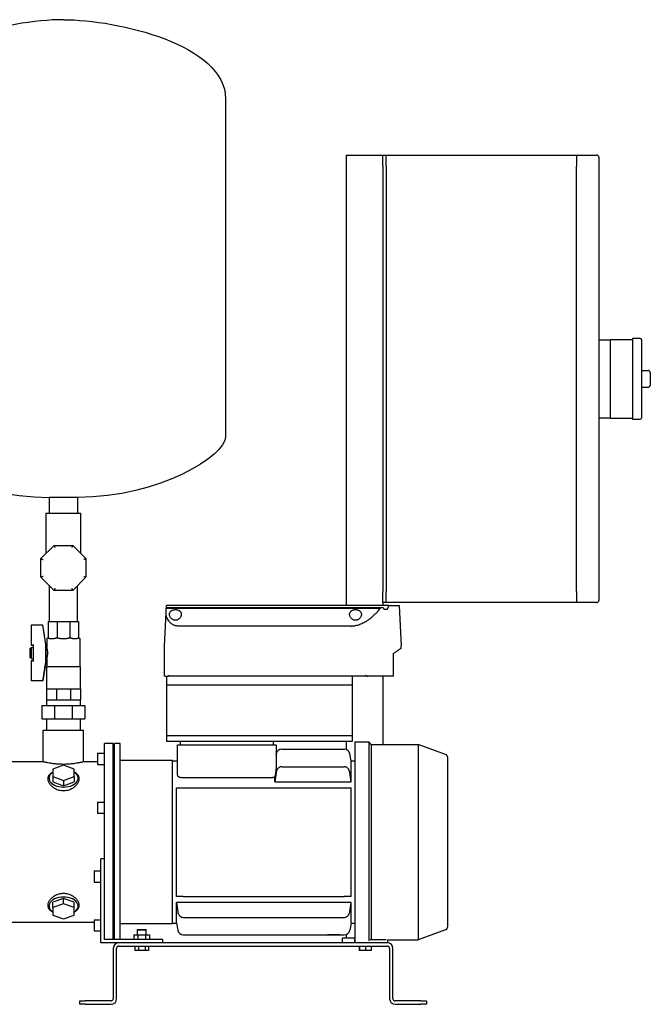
# Model space of a CAD drawing. Header units: millimetres. Extents: x 13 to 1657, y 9 to 889.
# Tile 2 of 6: x 372 to 935, y 9 to 889. Entities that reach past the tile are written whole.
import ezdxf

# ---------------------------------------------------------------- set-up
doc = ezdxf.new("R2010")
doc.units = ezdxf.units.MM

msp = doc.modelspace()

# ---------------------------------------------------------------- linework, layer by layer
at = {"color": 7, "linetype": 'Continuous', "lineweight": 25}
for p, q in [((555.68, 818.56), (555.68, 516.57)), ((663.28, 768.42), (696.28, 768.42)), ((663.28, 768.42), (663.28, 365.72)), ((696.28, 768.42), (699.28, 768.42)), ((696.28, 758.42), (696.28, 768.42)), ((699.28, 758.42), (699.28, 768.42)), ((699.28, 768.42), (869.28, 768.42)), ((869.28, 768.42), (869.28, 758.42)), ((869.28, 768.42), (887.28, 768.42)), ((889.28, 766.42), (889.28, 758.42)), ((696.28, 758.42), (696.28, 378.42)), ((699.28, 758.42), (699.28, 378.42)), ((869.28, 378.42), (869.28, 758.42)), ((889.28, 758.42), (889.28, 378.42)), ((889.28, 603.42), (899.28, 603.42)), ((919.28, 603.42), (899.28, 603.42)), ((899.28, 603.42), (899.28, 593.42)), ((926.28, 604.42), (919.28, 604.42)), ((919.28, 604.42), (919.28, 568.42)), ((927.28, 603.42), (927.28, 533.42)), ((899.28, 593.42), (899.28, 568.42)), ((927.28, 575.92), (933.28, 575.92)), ((935.28, 573.92), (935.28, 562.92)), ((899.28, 568.42), (899.28, 543.42)), ((919.28, 568.42), (919.28, 532.42)), ((927.28, 560.92), (933.28, 560.92)), ((899.28, 543.42), (899.28, 533.42)), ((899.28, 533.42), (889.28, 533.42)), ((899.28, 533.42), (919.28, 533.42)), ((919.28, 532.42), (926.28, 532.42)), ((423.38, 462.42), (397.98, 462.42)), ((397.98, 462.42), (397.98, 448.47)), ((423.38, 462.42), (423.38, 448.47)), ((394.98, 448.47), (394.98, 412.22)), ((394.98, 448.47), (410.68, 448.47)), ((410.68, 448.47), (426.38, 448.47)), ((426.38, 412.22), (426.38, 448.47)), ((390.53, 407.77), (402.33, 419.57)), ((402.33, 419.57), (419.03, 419.57)), ((419.03, 419.57), (430.83, 407.77)), ((390.53, 391.08), (390.53, 407.77)), ((430.83, 407.77), (430.83, 391.08)), ((402.33, 379.27), (390.53, 391.08)), ((430.83, 391.08), (419.03, 379.27)), ((397.98, 383.63), (397.98, 351.42)), ((419.03, 379.27), (402.33, 379.27)), ((423.38, 351.42), (423.38, 383.63)), ((696.28, 368.42), (696.28, 378.42)), ((699.28, 368.42), (699.28, 378.42)), ((869.28, 378.42), (869.28, 368.42)), ((889.28, 378.42), (889.28, 370.42)), ((502.66, 363.5), (502.7, 364.18)), ((502.66, 363.5), (694.04, 363.5)), ((502.7, 364.18), (502.78, 365.72)), ((502.7, 364.18), (694.78, 364.18)), ((701.56, 365.72), (502.78, 365.72)), ((694.78, 364.18), (696.26, 364.18)), ((696.28, 368.42), (696.28, 365.72)), ((699.28, 368.42), (696.28, 368.42)), ((697.2, 362.72), (700.44, 362.72)), ((869.28, 368.42), (699.28, 368.42)), ((701.56, 365.72), (710.78, 365.72)), ((710.78, 365.72), (712.66, 329.85)), ((887.28, 368.42), (869.28, 368.42)), ((500.9, 329.85), (502.44, 359.21)), ((392.33, 348.42), (381.84, 348.42)), ((381.84, 348.24), (381.84, 348.42)), ((381.84, 348.24), (381.84, 330.3)), ((392.33, 348.24), (381.84, 348.24)), ((392.33, 348.24), (392.33, 348.42)), ((395.34, 329.42), (392.33, 348.42)), ((397.14, 351.42), (405.07, 351.42)), ((397.14, 351.42), (397.14, 337.42)), ((405.07, 351.42), (416.29, 351.42)), ((405.07, 351.42), (405.07, 337.42)), ((416.29, 351.42), (416.29, 337.42)), ((416.29, 351.42), (424.23, 351.42)), ((424.23, 351.42), (424.23, 337.42)), ((667.52, 347.53), (512.78, 347.53)), ((395.84, 336.42), (395.84, 328.42)), ((395.84, 336.42), (396.14, 336.42)), ((398.3, 336.42), (402.5, 336.42)), ((407.71, 336.42), (410.68, 336.42)), ((410.68, 336.42), (413.65, 336.42)), ((418.87, 336.42), (423.07, 336.42)), ((425.23, 336.42), (425.53, 336.42)), ((425.53, 311.42), (425.53, 336.42)), ((380.84, 327.42), (381.84, 328.42)), ((380.84, 319.42), (380.84, 327.42)), ((381.84, 330.3), (383.84, 330.3)), ((381.84, 328.42), (383.84, 328.42)), ((381.84, 328.42), (381.84, 318.42)), ((383.84, 330.04), (383.84, 330.92)), ((383.84, 316.81), (383.84, 330.04)), ((395.1, 316.81), (395.1, 330.04)), ((395.34, 317.42), (395.34, 329.42)), ((395.34, 328.42), (395.84, 328.42)), ((500.95, 302.72), (500.9, 329.79)), ((712.66, 328.24), (712.66, 329.79)), ((380.84, 319.42), (381.84, 318.42)), ((381.84, 318.42), (383.84, 318.42)), ((383.84, 315.92), (383.84, 316.81)), ((395.34, 317.42), (392.33, 298.42)), ((395.34, 318.42), (395.84, 318.42)), ((395.84, 318.42), (395.84, 311.42)), ((705.8, 323.05), (705.74, 323.35)), ((705.77, 302.6), (705.8, 323.05)), ((381.84, 316.55), (381.84, 298.6)), ((383.84, 316.55), (381.84, 316.55)), ((395.54, 311.42), (395.54, 291.42)), ((395.54, 311.42), (410.68, 311.42)), ((410.68, 311.42), (425.83, 311.42)), ((425.83, 291.42), (425.83, 311.42)), ((501.78, 302.72), (500.95, 302.72)), ((502.89, 302.72), (502.78, 302.72)), ((502.78, 302.72), (502.78, 294.72)), ((503.89, 302.72), (503.63, 302.72)), ((683.02, 302.72), (503.89, 302.72)), ((668.78, 301.72), (668.78, 294.72)), ((693.95, 302.72), (683.02, 302.72)), ((705.7, 302.72), (693.95, 302.72)), ((696.28, 302.72), (696.28, 241.67)), ((392.33, 298.6), (381.84, 298.6)), ((381.84, 298.42), (381.84, 298.6)), ((392.33, 298.42), (381.84, 298.42)), ((392.33, 298.42), (392.33, 298.6)), ((395.54, 291.42), (395.54, 281.42)), ((395.54, 291.42), (399.97, 291.42)), ((399.97, 291.42), (404.41, 291.42)), ((404.41, 291.42), (404.41, 281.42)), ((404.41, 291.42), (410.68, 291.42)), ((410.68, 291.42), (416.95, 291.42)), ((416.95, 291.42), (416.95, 281.42)), ((416.95, 291.42), (421.39, 291.42)), ((421.39, 291.42), (425.83, 291.42)), ((425.83, 291.42), (425.83, 281.42)), ((668.78, 294.72), (502.78, 294.72)), ((502.78, 294.72), (502.78, 249.42)), ((668.78, 294.72), (668.78, 249.42)), ((391.51, 276.42), (391.51, 264.42)), ((391.51, 276.42), (402.74, 276.42)), ((395.54, 281.42), (395.54, 276.42)), ((395.54, 281.42), (399.97, 281.42)), ((399.97, 281.42), (404.41, 281.42)), ((402.74, 276.42), (402.74, 264.42)), ((402.74, 276.42), (418.62, 276.42)), ((404.41, 281.42), (410.68, 281.42)), ((410.68, 281.42), (416.95, 281.42)), ((416.95, 281.42), (421.39, 281.42)), ((418.62, 276.42), (418.62, 264.42)), ((418.62, 276.42), (429.85, 276.42)), ((421.39, 281.42), (425.83, 281.42)), ((425.83, 276.42), (425.83, 281.42)), ((429.85, 276.42), (429.85, 264.42)), ((391.51, 264.42), (402.74, 264.42)), ((395.54, 264.42), (395.54, 254.42)), ((402.74, 264.42), (418.62, 264.42)), ((418.62, 264.42), (429.85, 264.42)), ((425.83, 254.42), (425.83, 264.42)), ((392.68, 254.42), (428.68, 254.42)), ((392.68, 226.17), (392.68, 254.42)), ((428.68, 226.17), (428.68, 254.42)), ((502.78, 249.42), (502.78, 244.42)), ((668.78, 249.42), (502.78, 249.42)), ((668.78, 249.42), (668.78, 244.42)), ((447.28, 125.86), (447.28, 242.67)), ((455.28, 242.67), (447.28, 242.67)), ((455.28, 67.42), (455.28, 242.67)), ((456.28, 241.17), (455.28, 241.17)), ((461.28, 242.67), (456.28, 242.67)), ((456.28, 67.42), (456.28, 242.67)), ((461.28, 67.42), (461.28, 242.67)), ((668.78, 244.42), (502.78, 244.42)), ((512.78, 214.22), (512.78, 241.42)), ((512.78, 241.42), (515.78, 241.42)), ((515.28, 241.42), (515.28, 244.42)), ((515.78, 241.42), (597.78, 241.42)), ((597.78, 241.42), (600.78, 241.42)), ((598.28, 244.42), (598.28, 241.42)), ((600.78, 241.42), (600.78, 220.98)), ((663.28, 244.42), (663.28, 237.18)), ((671.28, 243.97), (683.58, 243.97)), ((671.28, 243.97), (671.28, 64.96)), ((683.58, 243.97), (683.58, 66.11)), ((685.88, 241.67), (683.58, 243.97)), ((685.88, 241.67), (685.88, 67.81)), ((685.88, 241.67), (727.72, 241.67)), ((727.72, 241.67), (727.72, 67.17)), ((752.31, 232.73), (727.72, 241.67)), ((441.28, 233.8), (441.28, 223.8)), ((441.28, 233.8), (447.28, 233.8)), ((600.78, 232.6), (600.9, 233.29)), ((605.83, 237.42), (661.73, 237.42)), ((667.78, 226.92), (666.66, 233.29)), ((754.28, 78.94), (754.28, 229.91)), ((392.68, 226.17), (248.68, 226.17)), ((410.78, 223.04), (401.28, 219.66)), ((420.28, 219.66), (410.78, 223.04)), ((441.28, 226.17), (428.68, 226.17)), ((441.28, 223.8), (447.28, 223.8)), ((508.28, 227.42), (461.28, 227.42)), ((508.28, 81.42), (508.28, 227.42)), ((508.28, 226.92), (512.78, 226.92)), ((605.83, 221.78), (661.73, 221.78)), ((667.78, 208.31), (667.78, 226.92)), ((667.78, 226.92), (671.28, 226.92)), ((401.28, 219.66), (401.28, 212.91)), ((401.28, 212.91), (401.28, 208.18)), ((401.28, 212.91), (410.78, 209.53)), ((410.78, 209.53), (420.28, 212.91)), ((420.28, 212.91), (420.28, 219.66)), ((420.28, 212.91), (420.28, 208.18)), ((515.78, 212.05), (597.78, 212.05)), ((599.78, 208.31), (599.78, 212.62)), ((401.28, 208.18), (410.78, 204.8)), ((410.78, 209.53), (410.78, 204.8)), ((410.78, 204.8), (420.28, 208.18)), ((511.78, 105.92), (511.78, 202.92)), ((517.83, 202.92), (661.73, 202.92)), ((599.78, 208.31), (667.78, 208.31)), ((667.78, 105.92), (667.78, 202.92)), ((441.28, 190.23), (447.28, 190.23)), ((441.28, 190.23), (441.28, 180.23)), ((441.28, 180.23), (447.28, 180.23)), ((447.28, 139.42), (444.28, 139.42)), ((444.28, 64.42), (444.28, 139.42)), ((438.28, 128.62), (444.28, 128.62)), ((438.28, 128.62), (438.28, 118.62)), ((447.28, 67.42), (447.28, 125.86)), ((438.28, 118.62), (444.28, 118.62)), ((517.83, 105.92), (661.73, 105.92)), ((410.78, 104.05), (401.28, 100.67)), ((401.28, 95.94), (401.28, 100.67)), ((410.78, 99.32), (401.28, 95.94)), ((410.78, 99.32), (410.78, 104.05)), ((420.28, 100.67), (410.78, 104.05)), ((420.28, 95.94), (410.78, 99.32)), ((420.28, 95.94), (420.28, 100.67)), ((667.78, 100.54), (511.78, 100.54)), ((511.78, 81.92), (511.78, 100.54)), ((667.78, 81.92), (667.78, 100.54)), ((401.28, 95.94), (401.28, 89.19)), ((401.28, 89.19), (410.78, 85.81)), ((410.78, 85.81), (420.28, 89.19)), ((420.28, 89.19), (420.28, 95.94)), ((438.28, 82.67), (282.28, 82.67)), ((438.28, 85.05), (444.28, 85.05)), ((438.28, 85.05), (438.28, 75.05)), ((508.28, 81.42), (461.28, 81.42)), ((508.28, 81.92), (511.78, 81.92)), ((511.78, 81.92), (512.9, 75.56)), ((517.83, 87.07), (661.73, 87.07)), ((667.78, 81.92), (666.66, 75.56)), ((667.78, 81.92), (671.28, 81.92)), ((438.28, 75.05), (444.28, 75.05)), ((473.75, 71.42), (473.75, 67.42)), ((473.75, 71.42), (477.22, 71.42)), ((476.98, 76.42), (476.68, 76.12)), ((476.68, 76.12), (476.68, 71.42)), ((476.68, 76.12), (480.68, 76.12)), ((476.98, 76.42), (480.68, 76.42)), ((477.22, 71.42), (477.22, 67.42)), ((477.22, 71.42), (484.15, 71.42)), ((480.68, 76.42), (484.38, 76.42)), ((480.68, 76.12), (484.68, 76.12)), ((484.15, 71.42), (484.15, 67.42)), ((484.15, 71.42), (487.61, 71.42)), ((484.68, 76.12), (484.38, 76.42)), ((484.68, 71.42), (484.68, 76.12)), ((487.61, 71.42), (487.61, 67.42)), ((517.83, 71.42), (646.78, 71.42)), ((646.78, 71.42), (657.78, 71.42)), ((657.78, 71.42), (661.73, 71.42)), ((663.28, 71.67), (663.28, 68.42)), ((752.31, 76.12), (727.72, 67.17)), ((460.28, 64.42), (444.28, 64.42)), ((499.28, 67.42), (447.28, 67.42)), ((456.28, 67.67), (455.28, 67.67)), ((700.28, 64.42), (460.28, 64.42)), ((499.28, 67.42), (499.28, 64.42)), ((660.28, 64.42), (660.28, 68.42)), ((671.28, 68.42), (660.28, 68.42)), ((670.78, 67.42), (670.78, 64.42)), ((670.78, 67.42), (671.28, 67.42)), ((684.85, 67.42), (685.78, 67.42)), ((685.78, 67.42), (699.25, 67.42)), ((700.78, 64.42), (700.78, 67.17)), ((700.78, 67.17), (727.72, 67.17)), ((455.28, 59.42), (455.28, 14.42)), ((458.28, 14.42), (458.28, 59.42)), ((460.28, 61.42), (700.28, 61.42)), ((474.68, 61.42), (474.68, 57.42)), ((477.68, 57.42), (474.68, 57.42)), ((477.68, 61.42), (477.68, 57.42)), ((483.68, 57.42), (477.68, 57.42)), ((483.68, 61.42), (483.68, 57.42)), ((486.68, 57.42), (483.68, 57.42)), ((486.68, 61.42), (486.68, 57.42)), ((674.93, 61.42), (674.93, 57.42)), ((675.26, 57.42), (674.93, 57.42)), ((675.26, 61.42), (675.26, 57.42)), ((680.61, 57.42), (675.26, 57.42)), ((680.61, 61.42), (680.61, 57.42)), ((685.63, 57.42), (680.61, 57.42)), ((685.63, 61.42), (685.63, 57.42)), ((702.28, 59.42), (702.28, 14.42)), ((705.28, 14.42), (705.28, 59.42)), ((425.28, 9.42), (425.28, 12.42)), ((425.28, 12.42), (430.28, 12.42)), ((430.28, 9.42), (425.28, 9.42)), ((453.28, 12.42), (430.28, 12.42)), ((430.28, 9.42), (453.28, 9.42)), ((730.28, 12.42), (707.28, 12.42)), ((707.28, 9.42), (730.28, 9.42)), ((730.28, 12.42), (735.28, 12.42)), ((735.28, 9.42), (730.28, 9.42)), ((735.28, 12.42), (735.28, 9.42))]:
    msp.add_line(p, q, dxfattribs=at)
at = {"color": 7, "linetype": 'Continuous', "lineweight": 25, "flags": 128}
for points in [[(502.89, 301.72), (502.89, 302.28), (502.89, 302.72)], [(401.28, 217.07), (401.22, 216.98), (399.9, 215.93), (398.88, 214.77), (398.18, 213.52), (397.83, 212.22), (397.83, 210.89), (398.18, 209.59), (398.88, 208.34), (399.9, 207.18), (401.22, 206.13), (402.8, 205.24), (404.59, 204.52), (406.56, 203.99), (408.64, 203.66), (410.78, 203.55)], [(410.78, 203.55), (412.92, 203.66), (415, 203.99), (416.97, 204.52), (418.77, 205.24), (420.35, 206.13), (421.66, 207.18), (422.69, 208.34), (423.38, 209.59), (423.74, 210.89), (423.74, 212.22), (423.38, 213.52), (422.69, 214.77), (421.66, 215.93), (420.35, 216.98), (420.28, 217.06)], [(410.78, 105.3), (408.64, 105.19), (406.56, 104.86), (404.59, 104.33), (402.8, 103.61), (401.22, 102.71), (399.9, 101.67), (398.88, 100.51), (398.18, 99.26), (397.83, 97.95), (397.83, 96.63), (398.18, 95.33), (398.88, 94.08), (399.9, 92.92), (401.22, 91.87), (401.28, 91.79)], [(420.28, 91.78), (420.35, 91.87), (421.66, 92.92), (422.69, 94.08), (423.38, 95.33), (423.74, 96.63), (423.74, 97.95), (423.38, 99.26), (422.69, 100.51), (421.66, 101.67), (420.35, 102.71), (418.77, 103.61), (416.97, 104.33), (415, 104.86), (412.92, 105.19), (410.78, 105.3)]]:
    msp.add_lwpolyline(points, dxfattribs=at)
at = {"color": 7, "linetype": 'Continuous', "lineweight": 25}
for centre, radius, start, end in [((887.28, 766.42), 2, 0, 90), ((926.28, 603.42), 1, 0, 90), ((933.28, 573.92), 2, 0, 90), ((933.28, 562.92), 2, 270, 0), ((926.28, 533.42), 1, 270, 0), ((887.28, 370.42), 2, 270, 0), ((501.9, 329.8), 1, 177, 180.1), ((711.66, 328.24), 1, 305.50392, 359.9), ((711.66, 329.8), 1, 359.9, 3), ((605.83, 232.42), 5, 90, 170), ((661.73, 232.42), 5, 10, 90), ((751.28, 229.91), 3, 0, 70), ((517.83, 76.42), 5, 190, 270), ((661.73, 76.42), 5, 270, 350), ((751.28, 78.94), 3, 290, 0), ((460.28, 59.42), 5, 90, 180), ((700.28, 59.42), 5, 0, 90), ((460.28, 59.42), 2, 90, 180), ((700.28, 59.42), 2, 0, 90), ((453.28, 14.42), 5, 270, 0), ((453.28, 14.42), 2, 270, 0), ((707.28, 14.42), 5, 180, 270), ((707.28, 14.42), 2, 180, 270)]:
    msp.add_arc(centre, radius, start, end, dxfattribs=at)
for points in [[(410.68, 889.42), (362.23, 889.42), (265.68, 867.26), (265.68, 818.56)], [(410.68, 889.42), (459.14, 889.42), (555.68, 867.26), (555.68, 818.56)], [(265.68, 516.57), (265.68, 499.99), (324.62, 462.42), (397.98, 462.42)], [(555.68, 516.57), (555.68, 499.99), (496.74, 462.42), (423.38, 462.42)], [(502.44, 359.21), (502.52, 360.72), (502.59, 362.16), (502.66, 363.5)], [(692.6, 361.76), (693.08, 362.35), (693.56, 362.93), (694.04, 363.5)], [(694.04, 363.5), (694.29, 363.72), (694.53, 363.95), (694.78, 364.18)], [(696.26, 364.18), (696.58, 363.7), (696.89, 363.21), (697.2, 362.72)], [(700.44, 362.72), (700.83, 363.71), (701.2, 364.72), (701.56, 365.72)], [(600.9, 216.62), (600.52, 213.85), (600.14, 211.08), (599.78, 208.31)], [(667.78, 208.31), (667.42, 211.08), (667.04, 213.85), (666.66, 216.62)], [(511.78, 202.92), (512.14, 202.92), (512.52, 202.92), (512.9, 202.92)], [(666.66, 202.92), (667.04, 202.92), (667.42, 202.92), (667.78, 202.92)], [(512.9, 105.92), (512.52, 105.92), (512.14, 105.92), (511.78, 105.92)], [(667.78, 105.92), (667.42, 105.92), (667.04, 105.92), (666.66, 105.92)], [(511.78, 100.54), (512.14, 97.77), (512.52, 95), (512.9, 92.23)], [(666.66, 92.23), (667.04, 95), (667.42, 97.77), (667.78, 100.54)]]:
    msp.add_open_spline(points, degree=3, dxfattribs=at)
for points, knots in [([(402.33, 419.57), (402.33, 419.57), (402.35, 419.53), (402.43, 419.34), (402.5, 419.18), (402.66, 418.79), (402.76, 418.56), (402.96, 418.06), (403.07, 417.81), (403.16, 417.57)], [0, 0, 0, 0, 0.25, 0.25, 0.5, 0.5, 0.75, 0.75, 1, 1, 1, 1]), ([(419.03, 419.57), (419.03, 419.57), (419.01, 419.53), (418.93, 419.34), (418.87, 419.18), (418.7, 418.79), (418.61, 418.56), (418.4, 418.06), (418.3, 417.81), (418.2, 417.57)], [0, 0, 0, 0, 0.25, 0.25, 0.5, 0.5, 0.75, 0.75, 1, 1, 1, 1]), ([(390.53, 407.77), (390.53, 407.77), (390.57, 407.75), (390.77, 407.67), (390.92, 407.61), (391.31, 407.45), (391.55, 407.35), (392.04, 407.15), (392.3, 407.04), (392.53, 406.94)], [0, 0, 0, 0, 0.25, 0.25, 0.5, 0.5, 0.75, 0.75, 1, 1, 1, 1]), ([(430.83, 407.77), (430.83, 407.77), (430.79, 407.75), (430.59, 407.67), (430.44, 407.61), (430.05, 407.45), (429.81, 407.35), (429.32, 407.15), (429.07, 407.04), (428.83, 406.94)], [0, 0, 0, 0, 0.25, 0.25, 0.5, 0.5, 0.75, 0.75, 1, 1, 1, 1]), ([(392.53, 391.91), (392.3, 391.81), (392.04, 391.7), (391.55, 391.5), (391.31, 391.4), (390.92, 391.24), (390.77, 391.18), (390.57, 391.1), (390.53, 391.08), (390.53, 391.08)], [0, 0, 0, 0, 0.25, 0.25, 0.5, 0.5, 0.75, 0.75, 1, 1, 1, 1]), ([(428.83, 391.91), (429.07, 391.81), (429.32, 391.7), (429.81, 391.5), (430.05, 391.4), (430.44, 391.24), (430.59, 391.18), (430.79, 391.1), (430.83, 391.08), (430.83, 391.08)], [0, 0, 0, 0, 0.25, 0.25, 0.5, 0.5, 0.75, 0.75, 1, 1, 1, 1]), ([(403.16, 381.27), (403.07, 381.04), (402.96, 380.78), (402.76, 380.29), (402.66, 380.06), (402.5, 379.66), (402.43, 379.51), (402.35, 379.32), (402.33, 379.27), (402.33, 379.27)], [0, 0, 0, 0, 0.25, 0.25, 0.5, 0.5, 0.75, 0.75, 1, 1, 1, 1]), ([(418.2, 381.27), (418.3, 381.04), (418.4, 380.78), (418.61, 380.29), (418.7, 380.06), (418.87, 379.66), (418.93, 379.51), (419.01, 379.32), (419.03, 379.27), (419.03, 379.27)], [0, 0, 0, 0, 0.25, 0.25, 0.5, 0.5, 0.75, 0.75, 1, 1, 1, 1]), ([(505.53, 357.89), (505.53, 357.95), (505.53, 358.09), (505.55, 358.29), (505.57, 358.49), (505.61, 358.68), (505.65, 358.88), (505.7, 359.07), (505.76, 359.25), (505.91, 359.63), (506.21, 360.17), (506.69, 360.72), (507.16, 361.11), (507.7, 361.47), (508.48, 361.84), (509.58, 362.14), (510.78, 362.24), (511.97, 362.14), (513.07, 361.85), (513.86, 361.47), (514.4, 361.11), (514.87, 360.71), (515.36, 360.16), (515.68, 359.57), (515.87, 359.06), (515.96, 358.68), (516.02, 358.29), (516.03, 358.02), (516.03, 357.89)], [0, 0, 0, 0, 0.016024, 0.031896, 0.047633, 0.063252, 0.078771, 0.094205, 0.109575, 0.124897, 0.18867, 0.249769, 0.281384, 0.312251, 0.37479, 0.437377, 0.499809, 0.562264, 0.624905, 0.687643, 0.718675, 0.750472, 0.811615, 0.875443, 0.906051, 0.93692, 0.968191, 1, 1, 1, 1]), ([(666.53, 357.89), (666.53, 357.95), (666.53, 358.09), (666.55, 358.29), (666.57, 358.49), (666.61, 358.68), (666.65, 358.88), (666.7, 359.07), (666.76, 359.25), (666.91, 359.63), (667.21, 360.17), (667.69, 360.72), (668.16, 361.11), (668.7, 361.47), (669.48, 361.84), (670.58, 362.14), (671.78, 362.24), (672.97, 362.14), (674.07, 361.85), (674.86, 361.47), (675.4, 361.11), (675.87, 360.71), (676.36, 360.16), (676.68, 359.57), (676.87, 359.06), (676.96, 358.68), (677.02, 358.29), (677.03, 358.02), (677.03, 357.89)], [0, 0, 0, 0, 0.016024, 0.031896, 0.047633, 0.063252, 0.078771, 0.094205, 0.109575, 0.124897, 0.18867, 0.249769, 0.281384, 0.312251, 0.37479, 0.437377, 0.499809, 0.562264, 0.624905, 0.687643, 0.718675, 0.750472, 0.811615, 0.875443, 0.906051, 0.93692, 0.968191, 1, 1, 1, 1]), ([(667.52, 347.53), (667.66, 347.53), (667.94, 347.53), (668.36, 347.54), (668.78, 347.56), (669.2, 347.59), (669.61, 347.63), (670.03, 347.67), (670.45, 347.73), (670.87, 347.79), (671.29, 347.85), (672.24, 348.03), (673.73, 348.39), (675.67, 349.02), (677.54, 349.8), (679.31, 350.67), (681.01, 351.63), (683.15, 352.99), (685.13, 354.45), (686.94, 355.96), (688.22, 357.1), (689.44, 358.27), (690.38, 359.24), (691.1, 360.02), (691.62, 360.6), (692.12, 361.18), (692.44, 361.56), (692.6, 361.76)], [0, 0, 0, 0, 0.0124, 0.024807, 0.037228, 0.04967, 0.062141, 0.074647, 0.087196, 0.099794, 0.112449, 0.125167, 0.186834, 0.250667, 0.311763, 0.375337, 0.436902, 0.500684, 0.624947, 0.68665, 0.749369, 0.811801, 0.874688, 0.906033, 0.937357, 0.968674, 1, 1, 1, 1]), ([(512.78, 347.53), (512.7, 347.53), (512.53, 347.53), (512.27, 347.55), (512.02, 347.57), (511.77, 347.6), (511.51, 347.63), (511.26, 347.68), (511, 347.74), (510.75, 347.8), (510.5, 347.87), (509.94, 348.05), (509.09, 348.41), (508.05, 349.01), (507.09, 349.72), (506.25, 350.48), (505.49, 351.3), (504.6, 352.43), (503.86, 353.62), (503.3, 354.8), (502.95, 355.72), (502.69, 356.62), (502.54, 357.36), (502.47, 357.94), (502.44, 358.38), (502.42, 358.8), (502.43, 359.07), (502.44, 359.21)], [0, 0, 0, 0, 0.012117, 0.024284, 0.036513, 0.048818, 0.06121, 0.073701, 0.086304, 0.099031, 0.111892, 0.124898, 0.184763, 0.250107, 0.309389, 0.375028, 0.433855, 0.500081, 0.624465, 0.68709, 0.749847, 0.81764, 0.875036, 0.908188, 0.940062, 0.970664, 1, 1, 1, 1]), ([(516.03, 357.89), (516.03, 357.82), (516.03, 357.68), (516.01, 357.47), (515.99, 357.26), (515.95, 357.04), (515.91, 356.83), (515.85, 356.62), (515.79, 356.41), (515.64, 355.99), (515.34, 355.36), (514.78, 354.56), (514.06, 353.83), (513.28, 353.3), (512.59, 352.97), (512.02, 352.78), (511.41, 352.66), (510.79, 352.62), (510.16, 352.66), (509.56, 352.78), (508.98, 352.97), (508.29, 353.29), (507.51, 353.82), (506.79, 354.55), (506.22, 355.36), (505.89, 356.05), (505.7, 356.62), (505.6, 357.04), (505.54, 357.47), (505.53, 357.75), (505.53, 357.89)], [0, 0, 0, 0, 0.01566, 0.031275, 0.046861, 0.062436, 0.078014, 0.093612, 0.109246, 0.124933, 0.188102, 0.249091, 0.314044, 0.374185, 0.406197, 0.436946, 0.468546, 0.499591, 0.530715, 0.562422, 0.593186, 0.625225, 0.685338, 0.750281, 0.811567, 0.875072, 0.90639, 0.937564, 0.968724, 1, 1, 1, 1]), ([(677.03, 357.89), (677.03, 357.82), (677.03, 357.68), (677.01, 357.47), (676.99, 357.26), (676.95, 357.04), (676.91, 356.83), (676.85, 356.62), (676.79, 356.41), (676.64, 355.99), (676.34, 355.36), (675.78, 354.56), (675.06, 353.83), (674.28, 353.3), (673.59, 352.97), (673.02, 352.78), (672.41, 352.66), (671.79, 352.62), (671.16, 352.66), (670.56, 352.78), (669.98, 352.97), (669.29, 353.29), (668.51, 353.82), (667.79, 354.55), (667.22, 355.36), (666.89, 356.05), (666.7, 356.62), (666.6, 357.04), (666.54, 357.47), (666.53, 357.75), (666.53, 357.89)], [0, 0, 0, 0, 0.01566, 0.031275, 0.046861, 0.062436, 0.078014, 0.093612, 0.109246, 0.124933, 0.188102, 0.249091, 0.314044, 0.374185, 0.406197, 0.436946, 0.468546, 0.499591, 0.530715, 0.562422, 0.593186, 0.625225, 0.685338, 0.750281, 0.811567, 0.875072, 0.90639, 0.937564, 0.968724, 1, 1, 1, 1]), ([(395.01, 330.92), (394.93, 331.46), (394.75, 332.66), (394.45, 334.64), (394.09, 336.99), (393.62, 339.97), (393.03, 343.77), (392.58, 346.65), (392.33, 348.24)], [0, 0, 0, 0, 0.092972, 0.207295, 0.342967, 0.49999, 0.724143, 1, 1, 1, 1]), ([(396.97, 336.87), (396.95, 336.85), (396.92, 336.81), (396.88, 336.75), (396.83, 336.7), (396.78, 336.66), (396.72, 336.61), (396.67, 336.58), (396.61, 336.54), (396.55, 336.51), (396.45, 336.47), (396.3, 336.43), (396.19, 336.43), (396.14, 336.42)], [0, 0, 0, 0, 0.04356, 0.089837, 0.139005, 0.191208, 0.246567, 0.305183, 0.367141, 0.432514, 0.501363, 0.727544, 1, 1, 1, 1]), ([(397.14, 337.42), (397.14, 337.33), (397.12, 337.23), (397.06, 337.04), (397.02, 336.95), (396.97, 336.87)], [0, 0, 0, 0, 0.5, 0.5, 1, 1, 1, 1]), ([(398.3, 336.42), (398.24, 336.42), (398.12, 336.43), (397.96, 336.43), (397.81, 336.45), (397.68, 336.46), (397.54, 336.49), (397.4, 336.53), (397.27, 336.59), (397.15, 336.67), (397.05, 336.76), (396.99, 336.83), (396.97, 336.87)], [0, 0, 0, 0, 0.114672, 0.221874, 0.321642, 0.414024, 0.49908, 0.620392, 0.730619, 0.830196, 0.919717, 1, 1, 1, 1]), ([(405, 336.87), (404.97, 336.85), (404.9, 336.81), (404.78, 336.75), (404.66, 336.7), (404.53, 336.66), (404.39, 336.61), (404.24, 336.58), (404.08, 336.54), (403.91, 336.51), (403.6, 336.47), (403.12, 336.43), (402.72, 336.43), (402.5, 336.42)], [0, 0, 0, 0, 0.0435597, 0.0898369, 0.1390047, 0.1912078, 0.2465668, 0.3051829, 0.3671414, 0.4325144, 0.5013634, 0.7275444, 1, 1, 1, 1]), ([(405, 336.87), (405.02, 336.95), (405.04, 337.04), (405.06, 337.23), (405.07, 337.33), (405.07, 337.42)], [0, 0, 0, 0, 0.5, 0.5, 1, 1, 1, 1]), ([(407.71, 336.42), (407.6, 336.42), (407.39, 336.43), (407.09, 336.43), (406.81, 336.45), (406.55, 336.46), (406.28, 336.49), (405.99, 336.53), (405.69, 336.59), (405.43, 336.67), (405.2, 336.76), (405.06, 336.83), (405, 336.87)], [0, 0, 0, 0, 0.1146723, 0.2218736, 0.3216419, 0.4140242, 0.4990802, 0.6203924, 0.7306185, 0.8301956, 0.9197172, 1, 1, 1, 1]), ([(416.36, 336.87), (416.33, 336.85), (416.26, 336.81), (416.14, 336.75), (416.02, 336.7), (415.88, 336.66), (415.74, 336.61), (415.58, 336.58), (415.41, 336.54), (415.24, 336.51), (414.91, 336.47), (414.38, 336.43), (413.91, 336.43), (413.65, 336.42)], [0, 0, 0, 0, 0.04356, 0.089837, 0.139005, 0.191208, 0.246567, 0.305183, 0.367141, 0.432514, 0.501363, 0.727544, 1, 1, 1, 1]), ([(416.36, 336.87), (416.34, 336.95), (416.32, 337.04), (416.3, 337.23), (416.29, 337.33), (416.29, 337.42)], [0, 0, 0, 0, 0.5, 0.5, 1, 1, 1, 1]), ([(418.87, 336.42), (418.77, 336.42), (418.59, 336.43), (418.33, 336.43), (418.08, 336.45), (417.85, 336.46), (417.59, 336.49), (417.32, 336.53), (417.04, 336.59), (416.79, 336.67), (416.56, 336.76), (416.43, 336.83), (416.36, 336.87)], [0, 0, 0, 0, 0.1146723, 0.2218736, 0.3216419, 0.4140242, 0.4990802, 0.6203924, 0.7306185, 0.8301956, 0.9197172, 1, 1, 1, 1]), ([(424.4, 336.87), (424.38, 336.85), (424.35, 336.81), (424.3, 336.75), (424.25, 336.7), (424.19, 336.66), (424.13, 336.61), (424.05, 336.58), (423.98, 336.54), (423.89, 336.51), (423.73, 336.47), (423.47, 336.43), (423.21, 336.43), (423.07, 336.42)], [0, 0, 0, 0, 0.0435597, 0.0898369, 0.1390047, 0.1912078, 0.2465668, 0.3051829, 0.3671414, 0.4325144, 0.5013634, 0.7275444, 1, 1, 1, 1]), ([(424.4, 336.87), (424.34, 336.95), (424.3, 337.04), (424.24, 337.23), (424.23, 337.33), (424.23, 337.42)], [0, 0, 0, 0, 0.5, 0.5, 1, 1, 1, 1]), ([(425.23, 336.42), (425.2, 336.42), (425.16, 336.43), (425.09, 336.43), (425.01, 336.45), (424.94, 336.46), (424.86, 336.49), (424.77, 336.53), (424.66, 336.59), (424.57, 336.67), (424.48, 336.76), (424.42, 336.83), (424.4, 336.87)], [0, 0, 0, 0, 0.1146723, 0.2218736, 0.3216419, 0.4140242, 0.4990802, 0.6203924, 0.7306185, 0.8301956, 0.9197172, 1, 1, 1, 1]), ([(395.01, 330.92), (395.01, 330.89), (395.02, 330.83), (395.03, 330.75), (395.05, 330.64), (395.06, 330.53), (395.07, 330.41), (395.08, 330.3), (395.09, 330.2), (395.1, 330.11), (395.1, 330.06), (395.1, 330.04)], [0, 0, 0, 0, 0.084039, 0.167035, 0.249682, 0.375148, 0.499666, 0.624214, 0.74899, 0.874827, 1, 1, 1, 1]), ([(395.84, 318.42), (395.84, 318.43), (395.84, 318.43), (395.84, 318.44), (395.85, 318.46), (395.86, 318.49), (395.87, 318.54), (395.91, 318.63), (395.96, 318.8), (396.02, 319.01), (396.12, 319.34), (396.26, 319.87), (396.43, 320.62), (396.58, 321.49), (396.68, 322.44), (396.72, 323.42), (396.68, 324.41), (396.58, 325.36), (396.43, 326.23), (396.26, 326.98), (396.12, 327.51), (396.02, 327.84), (395.96, 328.05), (395.91, 328.22), (395.87, 328.32), (395.85, 328.38), (395.84, 328.42), (395.84, 328.42), (395.84, 328.42)], [0, 0, 0, 0, 0.012391, 0.024846, 0.037365, 0.049953, 0.062609, 0.093155, 0.125051, 0.15495, 0.18778, 0.250158, 0.312677, 0.375184, 0.43745, 0.500049, 0.56232, 0.624936, 0.687492, 0.749874, 0.812518, 0.845114, 0.874826, 0.906842, 0.937503, 0.958519, 0.979348, 1, 1, 1, 1]), ([(712.24, 327.43), (712.14, 327.35), (711.94, 327.21), (710.4, 326.11), (708.36, 324.66), (706.63, 323.43), (705.8, 322.83)], [0, 0, 0, 0, 0.281736, 0.56592, 0.790939, 1, 1, 1, 1]), ([(395.1, 316.81), (395.1, 316.79), (395.1, 316.76), (395.1, 316.71), (395.09, 316.64), (395.08, 316.55), (395.07, 316.44), (395.06, 316.32), (395.04, 316.19), (395.03, 316.06), (395.01, 315.97), (395.01, 315.92)], [0, 0, 0, 0, 0.083321, 0.1662, 0.249628, 0.374355, 0.499559, 0.623484, 0.748971, 0.87394, 1, 1, 1, 1]), ([(392.33, 298.6), (392.58, 300.2), (393.03, 303.08), (393.67, 307.15), (394.2, 310.59), (394.64, 313.47), (394.9, 315.18), (395.01, 315.92)], [0, 0, 0, 0, 0.275836, 0.500008, 0.704623, 0.871287, 1, 1, 1, 1]), ([(501.78, 302.72), (501.81, 302.72), (501.87, 302.72), (501.97, 302.71), (502.06, 302.69), (502.15, 302.66), (502.24, 302.62), (502.35, 302.55), (502.48, 302.45), (502.6, 302.31), (502.68, 302.17), (502.73, 302.05), (502.76, 301.94), (502.78, 301.83), (502.78, 301.76), (502.78, 301.72)], [0, 0, 0, 0, 0.09473, 0.184561, 0.269643, 0.350152, 0.426298, 0.498326, 0.631992, 0.748617, 0.814174, 0.874219, 0.917797, 0.959226, 1, 1, 1, 1]), ([(502.89, 301.72), (502.89, 301.75), (502.89, 301.81), (502.9, 301.9), (502.91, 301.98), (502.93, 302.07), (502.96, 302.19), (503.02, 302.33), (503.12, 302.48), (503.23, 302.59), (503.35, 302.67), (503.49, 302.72), (503.58, 302.72), (503.63, 302.72)], [0, 0, 0, 0, 0.049939, 0.099382, 0.148872, 0.198948, 0.250132, 0.372681, 0.500013, 0.622659, 0.750115, 0.873467, 1, 1, 1, 1]), ([(503.89, 302.72), (503.92, 302.73), (503.98, 302.73), (504.07, 302.74), (504.18, 302.77), (504.3, 302.82), (504.39, 302.88), (504.43, 302.91)], [0, 0, 0, 0, 0.165958, 0.331959, 0.498952, 0.752233, 1, 1, 1, 1]), ([(504.43, 302.91), (504.45, 302.92), (504.49, 302.95), (504.57, 303.01), (504.65, 303.07), (504.74, 303.14), (504.83, 303.21), (504.94, 303.29), (505.06, 303.39), (505.17, 303.48), (505.24, 303.55), (505.27, 303.57)], [0, 0, 0, 0, 0.083697, 0.175739, 0.276081, 0.384605, 0.501121, 0.611645, 0.750604, 0.914626, 1, 1, 1, 1]), ([(669.78, 302.72), (669.66, 302.72), (669.54, 302.7), (669.29, 302.61), (669.17, 302.53), (668.98, 302.33), (668.9, 302.22), (668.8, 301.97), (668.78, 301.84), (668.78, 301.72)], [0, 0, 0, 0, 0.25, 0.25, 0.5, 0.5, 0.75, 0.75, 1, 1, 1, 1]), ([(680.85, 303.57), (680.89, 303.54), (680.96, 303.49), (681.06, 303.42), (681.19, 303.33), (681.33, 303.23), (681.43, 303.16), (681.48, 303.13)], [0, 0, 0, 0, 0.165675, 0.332392, 0.499984, 0.754209, 1, 1, 1, 1]), ([(681.48, 303.13), (681.52, 303.11), (681.59, 303.06), (681.7, 303), (681.83, 302.95), (681.96, 302.9), (682.09, 302.86), (682.27, 302.81), (682.49, 302.76), (682.76, 302.73), (682.93, 302.73), (683.02, 302.72)], [0, 0, 0, 0, 0.074646, 0.152435, 0.233655, 0.318558, 0.407366, 0.500274, 0.665526, 0.831819, 1, 1, 1, 1]), ([(428.68, 226.17), (428.68, 226.17), (428.56, 226.14), (428.22, 226.06), (428.07, 226.02), (427.73, 225.94), (427.53, 225.89), (426.85, 225.74), (426.3, 225.61), (425.32, 225.4), (424.96, 225.33), (424.21, 225.18), (423.82, 225.11), (422.58, 224.89), (421.67, 224.74), (420.2, 224.53), (419.69, 224.46), (418.66, 224.33), (418.13, 224.28), (417.05, 224.17), (416.49, 224.12), (415.36, 224.04), (414.78, 224), (413.04, 223.91), (411.87, 223.88), (410.1, 223.88), (409.51, 223.89), (408.32, 223.92), (407.73, 223.94), (406, 224.03), (404.87, 224.11), (403.23, 224.28), (402.7, 224.34), (401.66, 224.46), (401.16, 224.53), (400.18, 224.67), (399.71, 224.74), (398.81, 224.89), (398.37, 224.96), (397.12, 225.19), (396.38, 225.33), (395.4, 225.54), (395.1, 225.61), (394.54, 225.73), (394.28, 225.79), (393.61, 225.95), (393.26, 226.03), (392.91, 226.12), (392.83, 226.14), (392.71, 226.17), (392.68, 226.17), (392.68, 226.17)], [0, 0, 0, 0, 0.0625, 0.0625, 0.09375, 0.09375, 0.125, 0.125, 0.1875, 0.1875, 0.21875, 0.21875, 0.25, 0.25, 0.3125, 0.3125, 0.34375, 0.34375, 0.375, 0.375, 0.40625, 0.40625, 0.4375, 0.4375, 0.5, 0.5, 0.53125, 0.53125, 0.5625, 0.5625, 0.625, 0.625, 0.65625, 0.65625, 0.6875, 0.6875, 0.71875, 0.71875, 0.75, 0.75, 0.8125, 0.8125, 0.84375, 0.84375, 0.875, 0.875, 0.9375, 0.9375, 0.96875, 0.96875, 1, 1, 1, 1]), ([(600.78, 220.98), (600.78, 220.93), (600.78, 220.87), (600.77, 220.73), (600.76, 220.66), (600.74, 220.43), (600.73, 220.26), (600.68, 219.77), (600.64, 219.42), (600.51, 218.37), (600.42, 217.66), (600.25, 216.23), (600.15, 215.51), (599.97, 214.07), (599.87, 213.35), (599.78, 212.62)], [0, 0, 0, 0, 0.03125, 0.03125, 0.0625, 0.0625, 0.125, 0.125, 0.25, 0.25, 0.5, 0.5, 0.75, 0.75, 1, 1, 1, 1]), ([(605.83, 221.78), (605.5, 221.78), (605.18, 221.74), (604.55, 221.59), (604.24, 221.47), (603.67, 221.19), (603.39, 221.01), (602.88, 220.61), (602.65, 220.38), (602.22, 219.89), (602.03, 219.63), (601.69, 219.08), (601.54, 218.79), (601.29, 218.19), (601.18, 217.88), (601.01, 217.26), (600.95, 216.94), (600.9, 216.62)], [0, 0, 0, 0, 0.125, 0.125, 0.25, 0.25, 0.375, 0.375, 0.5, 0.5, 0.625, 0.625, 0.75, 0.75, 0.875, 0.875, 1, 1, 1, 1]), ([(666.66, 216.62), (666.57, 217.26), (666.4, 217.88), (666.02, 218.78), (665.88, 219.07), (665.54, 219.62), (665.35, 219.88), (664.92, 220.37), (664.69, 220.6), (664.18, 221), (663.91, 221.18), (663.47, 221.4), (663.32, 221.46), (663.02, 221.58), (662.86, 221.62), (662.39, 221.74), (662.06, 221.78), (661.73, 221.78)], [0, 0, 0, 0, 0.25, 0.25, 0.375, 0.375, 0.5, 0.5, 0.625, 0.625, 0.75, 0.75, 0.8125, 0.8125, 0.875, 0.875, 1, 1, 1, 1]), ([(410.78, 200.14), (409.5, 200.24), (406.95, 200.43), (403.5, 201.84), (400.68, 203.78), (398.59, 206.1), (397.31, 208.57), (396.89, 211), (397.31, 213.29), (398.65, 215.25), (400.02, 216.53), (401.12, 217), (401.28, 217.07)], [0, 0, 0, 0, 0.108911, 0.218176, 0.327495, 0.436616, 0.545731, 0.655018, 0.764074, 0.872878, 0.982049, 1, 1, 1, 1]), ([(420.28, 217.06), (420.45, 216.99), (421.56, 216.52), (422.93, 215.24), (424.26, 213.26), (424.67, 210.98), (424.24, 208.54), (422.96, 206.09), (420.88, 203.78), (418.06, 201.84), (414.62, 200.43), (412.06, 200.24), (410.78, 200.14)], [0, 0, 0, 0, 0.0188637, 0.1281512, 0.2372074, 0.3460489, 0.4552257, 0.5642556, 0.6728816, 0.7818616, 0.8909261, 1, 1, 1, 1]), ([(515.78, 212.05), (515.56, 212.05), (515.34, 212.06), (514.92, 212.14), (514.71, 212.19), (514.34, 212.32), (514.16, 212.4), (513.83, 212.58), (513.69, 212.68), (513.43, 212.89), (513.32, 213), (513.12, 213.23), (513.04, 213.35), (512.85, 213.72), (512.78, 213.97), (512.78, 214.22)], [0, 0, 0, 0, 0.125, 0.125, 0.25, 0.25, 0.375, 0.375, 0.5, 0.5, 0.625, 0.625, 0.75, 0.75, 1, 1, 1, 1]), ([(599.78, 212.62), (599.65, 212.54), (599.51, 212.46), (599.22, 212.32), (599.05, 212.26), (598.71, 212.15), (598.53, 212.11), (598.17, 212.06), (597.97, 212.05), (597.78, 212.05)], [0, 0, 0, 0, 0.25, 0.25, 0.5, 0.5, 0.75, 0.75, 1, 1, 1, 1]), ([(512.9, 202.92), (512.99, 202.92), (513.16, 202.92), (513.54, 202.92), (513.69, 202.92), (514.03, 202.92), (514.21, 202.92), (514.64, 202.92), (514.88, 202.92), (515.38, 202.92), (515.65, 202.92), (516.09, 202.92), (516.24, 202.92), (516.55, 202.92), (516.7, 202.92), (517.17, 202.92), (517.5, 202.92), (517.83, 202.92)], [0, 0, 0, 0, 0.25, 0.25, 0.375, 0.375, 0.5, 0.5, 0.625, 0.625, 0.75, 0.75, 0.8125, 0.8125, 0.875, 0.875, 1, 1, 1, 1]), ([(661.73, 202.92), (662.06, 202.92), (662.38, 202.92), (663.01, 202.92), (663.32, 202.92), (663.9, 202.92), (664.17, 202.92), (664.68, 202.92), (664.91, 202.92), (665.34, 202.92), (665.53, 202.92), (665.87, 202.92), (666.02, 202.92), (666.27, 202.92), (666.38, 202.92), (666.55, 202.92), (666.61, 202.92), (666.66, 202.92)], [0, 0, 0, 0, 0.125, 0.125, 0.25, 0.25, 0.375, 0.375, 0.5, 0.5, 0.625, 0.625, 0.75, 0.75, 0.875, 0.875, 1, 1, 1, 1]), ([(401.28, 91.79), (401.12, 91.86), (400, 92.33), (398.63, 93.61), (397.3, 95.59), (396.89, 97.87), (397.32, 100.31), (398.61, 102.77), (400.7, 105.08), (403.52, 107.02), (406.95, 108.42), (409.5, 108.61), (410.78, 108.71)], [0, 0, 0, 0, 0.018837, 0.1279674, 0.2370912, 0.3463872, 0.4554515, 0.5642646, 0.6734439, 0.7824742, 0.8910051, 1, 1, 1, 1]), ([(410.78, 108.71), (412.06, 108.61), (414.62, 108.42), (418.06, 107.01), (420.89, 105.06), (422.97, 102.74), (424.25, 100.28), (424.67, 97.85), (424.25, 95.57), (422.92, 93.6), (421.55, 92.32), (420.44, 91.85), (420.28, 91.78)], [0, 0, 0, 0, 0.109047, 0.218257, 0.327537, 0.43682, 0.545872, 0.654709, 0.763882, 0.872907, 0.981529, 1, 1, 1, 1]), ([(517.83, 105.92), (517.5, 105.92), (517.18, 105.92), (516.55, 105.92), (516.24, 105.92), (515.67, 105.92), (515.39, 105.92), (514.88, 105.92), (514.65, 105.92), (514.22, 105.92), (514.03, 105.92), (513.69, 105.92), (513.54, 105.92), (513.29, 105.92), (513.18, 105.92), (513.01, 105.92), (512.95, 105.92), (512.9, 105.92)], [0, 0, 0, 0, 0.125, 0.125, 0.25, 0.25, 0.375, 0.375, 0.5, 0.5, 0.625, 0.625, 0.75, 0.75, 0.875, 0.875, 1, 1, 1, 1]), ([(666.66, 105.92), (666.57, 105.92), (666.4, 105.92), (666.02, 105.92), (665.88, 105.92), (665.54, 105.92), (665.35, 105.92), (664.92, 105.92), (664.69, 105.92), (664.18, 105.92), (663.91, 105.92), (663.47, 105.92), (663.32, 105.92), (663.02, 105.92), (662.86, 105.92), (662.39, 105.92), (662.06, 105.92), (661.73, 105.92)], [0, 0, 0, 0, 0.25, 0.25, 0.375, 0.375, 0.5, 0.5, 0.625, 0.625, 0.75, 0.75, 0.8125, 0.8125, 0.875, 0.875, 1, 1, 1, 1]), ([(512.9, 92.23), (512.99, 91.59), (513.16, 90.96), (513.54, 90.07), (513.69, 89.78), (514.03, 89.23), (514.21, 88.97), (514.64, 88.48), (514.88, 88.25), (515.38, 87.84), (515.65, 87.67), (516.09, 87.45), (516.24, 87.38), (516.55, 87.27), (516.7, 87.22), (517.17, 87.11), (517.5, 87.07), (517.83, 87.07)], [0, 0, 0, 0, 0.25, 0.25, 0.375, 0.375, 0.5, 0.5, 0.625, 0.625, 0.75, 0.75, 0.8125, 0.8125, 0.875, 0.875, 1, 1, 1, 1]), ([(661.73, 87.07), (662.06, 87.07), (662.38, 87.11), (663.01, 87.26), (663.32, 87.37), (663.9, 87.66), (664.17, 87.84), (664.68, 88.24), (664.91, 88.47), (665.34, 88.96), (665.53, 89.22), (665.87, 89.77), (666.02, 90.06), (666.27, 90.66), (666.38, 90.97), (666.55, 91.59), (666.61, 91.91), (666.66, 92.23)], [0, 0, 0, 0, 0.125, 0.125, 0.25, 0.25, 0.375, 0.375, 0.5, 0.5, 0.625, 0.625, 0.75, 0.75, 0.875, 0.875, 1, 1, 1, 1]), ([(657.78, 71.42), (657.78, 71.42), (657.75, 71.43), (657.6, 71.44), (657.5, 71.44), (657.29, 71.46), (657.22, 71.46), (657.05, 71.47), (656.95, 71.48), (656.65, 71.49), (656.43, 71.5), (655.91, 71.53), (655.63, 71.54), (655.19, 71.56), (655.03, 71.56), (654.72, 71.57), (654.55, 71.58), (654.05, 71.59), (653.71, 71.6), (653, 71.6), (652.64, 71.61), (651.92, 71.61), (651.56, 71.6), (651.03, 71.6), (650.85, 71.59), (650.51, 71.59), (650.34, 71.58), (649.84, 71.57), (649.52, 71.56), (648.92, 71.54), (648.65, 71.53), (648.14, 71.5), (647.91, 71.49), (647.51, 71.47), (647.34, 71.46), (647.13, 71.45), (647.07, 71.44), (646.97, 71.44), (646.92, 71.43), (646.82, 71.43), (646.78, 71.42), (646.78, 71.42)], [0, 0, 0, 0, 0.0625, 0.0625, 0.125, 0.125, 0.15625, 0.15625, 0.1875, 0.1875, 0.25, 0.25, 0.3125, 0.3125, 0.34375, 0.34375, 0.375, 0.375, 0.4375, 0.4375, 0.5, 0.5, 0.5625, 0.5625, 0.59375, 0.59375, 0.625, 0.625, 0.6875, 0.6875, 0.75, 0.75, 0.8125, 0.8125, 0.875, 0.875, 0.90625, 0.90625, 0.9375, 0.9375, 1, 1, 1, 1])]:
    msp.add_open_spline(points, degree=3, knots=knots, dxfattribs=at)

doc.saveas('drawing.dxf')
